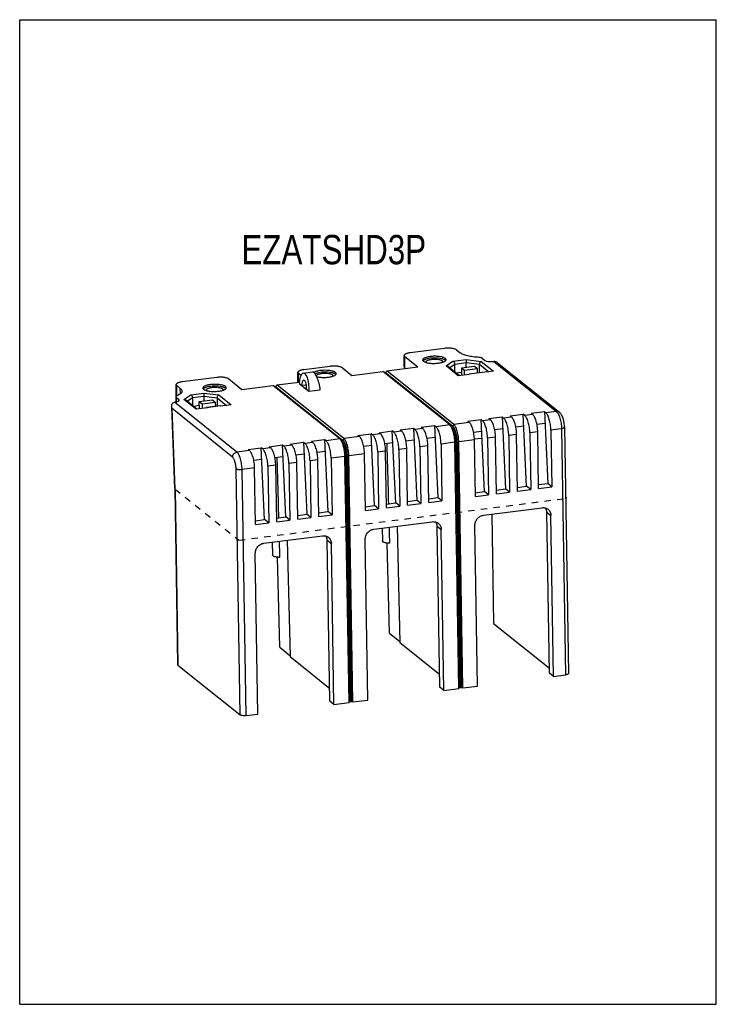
# Model space of a CAD drawing. Header units: millimetres. Extents: x 0 to 148, y 0 to 210.
import ezdxf

# ---------------------------------------------------------------- set-up
doc = ezdxf.new("R2010")
doc.units = ezdxf.units.MM
doc.header["$LTSCALE"] = 13.688889
doc.linetypes.add('HIDDEN', pattern=[0.2, 0.1, -0.1])
doc.layers.get('0').update_dxf_attribs({"linetype": 'CONTINUOUS'})
doc.layers.add('00_COMPONENTS', color=7, linetype='CONTINUOUS')
doc.styles.get("Standard").update_dxf_attribs({"font": 'txt', "width": 0.8})

msp = doc.modelspace()

# ---------------------------------------------------------------- linework, layer by layer
at = {"color": 7, "linetype": 'Continuous'}
for p, q in [((0, 0), (0, 210)), ((0, 210), (148.5, 210)), ((148.5, 0), (148.5, 210)), ((0, 0), (148.5, 0))]:
    msp.add_line(p, q, dxfattribs=at)
at = {"layer": '00_COMPONENTS', "color": 7, "linetype": 'Continuous'}
for p, q in [((90.56, 139.9), (83.25, 138.96)), ((93.13, 139.58), (93.9, 138.96)), ((81.98, 135.99), (81.95, 138.37)), ((82.07, 138.17), (84.86, 135.93)), ((92.76, 134.83), (92.73, 136.56)), ((95.18, 135.83), (95.17, 136.87)), ((98.02, 134.7), (97.99, 136.52)), ((98.62, 137.79), (99.18, 137.34)), ((101.85, 136.85), (115.04, 126.29)), ((59.32, 132.67), (59.29, 134.77)), ((59.97, 134.11), (59.41, 134.56)), ((60.47, 134.61), (62.41, 134.86)), ((60.59, 135.36), (66.21, 136.08)), ((68.78, 135.76), (70.8, 134.14)), ((70.8, 134.14), (77.41, 134.98)), ((91.67, 123.56), (77.41, 134.98)), ((77.98, 134.77), (77.72, 134.73)), ((78.25, 135.09), (84.86, 135.93)), ((92.52, 123.67), (78.25, 135.09)), ((82.11, 135.78), (82.33, 135.61)), ((93.69, 134.08), (91.26, 136.03)), ((92.95, 134.68), (94.19, 134.84)), ((96.98, 136.06), (94.17, 135.7)), ((94.17, 135.7), (94.21, 134.15)), ((94.79, 135.2), (94.17, 135.7)), ((97.61, 135.56), (94.79, 135.2)), ((94.83, 134.23), (94.79, 135.2)), ((95.8, 134.4), (95.77, 134.41)), ((98.58, 134.77), (95.8, 134.41)), ((97.61, 135.56), (96.98, 136.06)), ((97.62, 134.65), (97.61, 135.56)), ((98.61, 134.76), (98.58, 134.77)), ((98.66, 134.72), (98.61, 134.76)), ((101, 135.02), (98.66, 134.72)), ((42.02, 133.7), (34.65, 132.76)), ((44.59, 133.38), (47.38, 131.14)), ((54.83, 132.1), (59.61, 132.71)), ((59.58, 132.44), (61.67, 130.77)), ((95.85, 134.36), (93.5, 134.06)), ((95.85, 134.36), (95.8, 134.4)), ((33.39, 129.78), (33.35, 132.16)), ((33.47, 131.96), (34.24, 131.34)), ((47.38, 131.14), (53.98, 131.99)), ((68.25, 120.57), (53.98, 131.99)), ((54.55, 131.77), (54.29, 131.74)), ((69.09, 120.68), (54.83, 132.1)), ((61.67, 130.77), (64.07, 131.07)), ((33.28, 129.56), (33.3, 128.45)), ((33.28, 129.56), (33.34, 129.46)), ((33.34, 129.46), (33.9, 129)), ((37.78, 126.94), (35.35, 128.89)), ((36.82, 129.42), (36.85, 127.68)), ((38.27, 128.56), (41.08, 128.91)), ((38.31, 127.01), (38.27, 128.56)), ((38.27, 128.56), (38.89, 128.06)), ((38.89, 128.06), (41.7, 128.42)), ((39.26, 129.73), (39.28, 128.68)), ((41.08, 128.91), (41.7, 128.42)), ((41.7, 128.42), (41.72, 127.5)), ((42.09, 129.38), (42.12, 127.55)), ((33.06, 109.99), (32.4, 127.46)), ((38.29, 127.69), (37.04, 127.53)), ((39.94, 127.22), (37.6, 126.92)), ((38.89, 128.06), (38.92, 127.09)), ((39.89, 127.25), (39.86, 127.27)), ((42.67, 127.63), (39.89, 127.27)), ((39.89, 127.25), (39.94, 127.22)), ((41.78, 127.51), (41.72, 127.52)), ((42.7, 127.61), (42.67, 127.63)), ((42.7, 127.61), (42.75, 127.57)), ((45.09, 127.87), (42.75, 127.57)), ((109.03, 126.06), (111.85, 126.42)), ((109.34, 125.82), (109.03, 126.06)), ((111.85, 126.42), (112.57, 111.08)), ((112.15, 126.18), (111.85, 126.42)), ((95.54, 124.34), (98.35, 124.7)), ((95.84, 124.09), (95.54, 124.34)), ((99.07, 109.36), (98.35, 124.7)), ((98.66, 124.45), (98.35, 124.7)), ((100.04, 124.91), (102.85, 125.27)), ((100.34, 124.67), (100.04, 124.91)), ((102.85, 125.27), (103.57, 109.93)), ((103.15, 125.03), (102.85, 125.27)), ((104.54, 125.49), (107.35, 125.85)), ((104.84, 125.24), (104.54, 125.49)), ((108.07, 110.51), (107.35, 125.85)), ((107.65, 125.6), (107.35, 125.85)), ((110.25, 123.76), (111.96, 123.98)), ((76.61, 121.92), (79.42, 122.28)), ((76.92, 121.68), (76.61, 121.92)), ((80.15, 106.94), (79.42, 122.28)), ((79.73, 122.04), (79.42, 122.28)), ((81.11, 122.49), (83.92, 122.85)), ((81.41, 122.25), (81.11, 122.49)), ((83.92, 122.85), (84.64, 107.51)), ((84.23, 122.61), (83.92, 122.85)), ((85.61, 123.07), (88.42, 123.43)), ((85.91, 122.83), (85.61, 123.07)), ((88.42, 123.43), (89.14, 108.09)), ((88.72, 123.18), (88.42, 123.43)), ((96.75, 122.04), (98.47, 122.25)), ((101.25, 122.61), (102.96, 122.83)), ((105.75, 123.18), (107.46, 123.4)), ((108.75, 121.91), (108.94, 109.81)), ((110.63, 110.02), (110.43, 122.12)), ((113.24, 122.48), (113.44, 110.38)), ((116.14, 123.06), (117, 70.57)), ((57.68, 119.5), (60.49, 119.86)), ((60.49, 119.86), (61.22, 104.52)), ((60.8, 119.62), (60.49, 119.86)), ((62.18, 120.08), (64.99, 120.44)), ((62.48, 119.83), (62.18, 120.08)), ((64.99, 120.44), (65.71, 105.09)), ((65.3, 120.19), (64.99, 120.44)), ((72.11, 121.35), (74.92, 121.7)), ((72.42, 121.1), (72.11, 121.35)), ((75.65, 106.36), (74.92, 121.7)), ((75.23, 121.46), (74.92, 121.7)), ((77.82, 119.62), (79.54, 119.84)), ((82.32, 120.19), (84.04, 120.41)), ((86.82, 120.77), (88.53, 120.99)), ((93.62, 67.37), (92.77, 119.87)), ((94.47, 67.48), (93.61, 119.97)), ((98.54, 120.71), (96.92, 120.51)), ((97.14, 108.3), (96.94, 120.4)), ((99.75, 120.76), (99.95, 108.66)), ((101.63, 108.87), (101.44, 120.97)), ((104.25, 121.33), (104.44, 109.23)), ((106.13, 109.45), (105.93, 121.55)), ((48.69, 118.35), (51.5, 118.71)), ((48.99, 118.11), (48.69, 118.35)), ((52.22, 103.37), (51.5, 118.71)), ((51.8, 118.47), (51.5, 118.71)), ((53.18, 118.93), (56, 119.29)), ((53.49, 118.68), (53.18, 118.93)), ((56.72, 103.94), (56, 119.29)), ((56.3, 119.04), (56, 119.29)), ((57.99, 119.26), (57.68, 119.5)), ((63.39, 117.77), (65.11, 117.99)), ((73.32, 119.04), (75.04, 119.26)), ((76.32, 117.76), (76.52, 105.66)), ((78.21, 105.88), (78.01, 117.98)), ((80.82, 118.34), (81.02, 106.24)), ((82.7, 106.45), (82.51, 118.55)), ((85.32, 118.91), (85.52, 106.81)), ((87.2, 107.03), (87, 119.13)), ((89.82, 119.49), (90.01, 107.39)), ((49.9, 116.05), (51.61, 116.27)), ((54.39, 116.62), (56.11, 116.84)), ((58.89, 117.2), (60.61, 117.42)), ((59.28, 103.46), (59.08, 115.56)), ((61.89, 115.92), (62.09, 103.82)), ((63.77, 104.04), (63.58, 116.14)), ((66.39, 116.5), (66.59, 104.4)), ((70.2, 64.38), (69.34, 116.87)), ((71.04, 64.48), (70.18, 116.98)), ((73.71, 105.31), (73.51, 117.41)), ((50.28, 102.31), (50.08, 114.41)), ((52.89, 114.77), (53.09, 102.67)), ((54.78, 102.89), (54.58, 114.99)), ((57.39, 115.35), (57.59, 103.25)), ((33.06, 109.99), (33.67, 72.44)), ((33.06, 109.99), (33.12, 109.9)), ((97.12, 109.11), (99.07, 109.36)), ((99.95, 108.66), (99.07, 109.36)), ((101.62, 109.68), (103.57, 109.93)), ((101.63, 108.87), (104.44, 109.23)), ((104.44, 109.23), (103.57, 109.93)), ((106.12, 110.26), (108.07, 110.51)), ((106.13, 109.45), (108.94, 109.81)), ((108.94, 109.81), (108.07, 110.51)), ((110.62, 110.83), (112.57, 111.08)), ((110.63, 110.02), (113.44, 110.38)), ((113.44, 110.38), (112.57, 111.08)), ((82.69, 107.26), (84.64, 107.51)), ((85.52, 106.81), (84.64, 107.51)), ((87.19, 107.84), (89.14, 108.09)), ((87.2, 107.03), (90.01, 107.39)), ((90.01, 107.39), (89.14, 108.09)), ((97.14, 108.3), (99.95, 108.66)), ((63.76, 104.84), (65.71, 105.09)), ((66.59, 104.4), (65.71, 105.09)), ((73.69, 106.11), (75.65, 106.36)), ((73.71, 105.31), (76.52, 105.66)), ((76.52, 105.66), (75.65, 106.36)), ((78.19, 106.69), (80.15, 106.94)), ((78.21, 105.88), (81.02, 106.24)), ((81.02, 106.24), (80.15, 106.94)), ((82.7, 106.45), (85.52, 106.81)), ((98.89, 104.32), (111.35, 105.91)), ((50.27, 103.12), (52.22, 103.37)), ((53.09, 102.67), (52.22, 103.37)), ((54.77, 103.7), (56.72, 103.94)), ((54.78, 102.89), (57.59, 103.25)), ((57.59, 103.25), (56.72, 103.94)), ((59.26, 104.27), (61.22, 104.52)), ((59.28, 103.46), (62.09, 103.82)), ((62.09, 103.82), (61.22, 104.52)), ((63.77, 104.04), (66.59, 104.4)), ((75.5, 101.33), (87.96, 102.93)), ((100.63, 104.54), (101.01, 81.25)), ((112.95, 70.65), (112.39, 104.95)), ((113.82, 69.95), (113.26, 104.25)), ((50.28, 102.31), (53.09, 102.67)), ((77.27, 101.56), (77.32, 98.8)), ((80.44, 101.96), (81.05, 77.16)), ((89.56, 67.66), (89, 101.96)), ((90.43, 66.96), (89.87, 101.26)), ((97.61, 67.88), (97.05, 102.18)), ((52.07, 98.34), (64.54, 99.93)), ((57.01, 98.97), (57.63, 74.17)), ((66.13, 64.67), (65.57, 98.97)), ((74.22, 64.89), (73.66, 99.19)), ((53.85, 98.57), (53.89, 95.81)), ((67, 63.97), (66.44, 98.27)), ((78.85, 79.14), (78.37, 98.35)), ((50.79, 61.9), (50.23, 96.2)), ((55.42, 76.15), (54.94, 95.36)), ((101.01, 81.25), (112.93, 71.71)), ((78.85, 79.14), (81.05, 77.38)), ((55.42, 76.15), (57.62, 74.39)), ((81.05, 77.16), (89.51, 70.39)), ((57.63, 74.17), (66.09, 67.39)), ((33.74, 72.33), (46.97, 61.73)), ((113.82, 69.95), (112.95, 70.65)), ((113.82, 69.95), (116.35, 70.27)), ((90.43, 66.96), (89.56, 67.66)), ((90.43, 66.96), (93.62, 67.37)), ((94.08, 67.53), (93.8, 67.49)), ((94.47, 67.48), (97.61, 67.88)), ((67, 63.97), (66.13, 64.67)), ((67, 63.97), (70.2, 64.38)), ((70.66, 64.53), (70.37, 64.5)), ((71.04, 64.48), (74.22, 64.89)), ((48.26, 61.57), (50.79, 61.9))]:
    msp.add_line(p, q, dxfattribs=at)
at = {"layer": '00_COMPONENTS', "color": 9, "linetype": 'Continuous'}
for p, q in [((82.11, 135.78), (82.07, 138.17)), ((90.89, 136.15), (92.35, 137.15)), ((91.57, 135.77), (92.73, 136.56)), ((92.35, 137.15), (95.18, 137.51)), ((92.73, 136.56), (95.17, 136.87)), ((95.17, 136.87), (97.99, 136.52)), ((95.18, 137.51), (98.38, 137.11)), ((97.99, 136.52), (100.03, 134.89)), ((98.38, 137.11), (101, 135.02)), ((101.11, 137.1), (114.4, 126.46)), ((59.44, 132.69), (59.41, 134.56)), ((77.98, 134.77), (92.24, 123.35)), ((93.5, 134.06), (90.89, 136.15)), ((98.61, 134.76), (95.8, 134.4)), ((33.51, 129.76), (33.47, 131.96)), ((34.26, 130.2), (34.24, 131.34)), ((36.45, 130.01), (39.27, 130.37)), ((39.27, 130.37), (42.48, 129.97)), ((54.55, 131.77), (68.81, 120.35)), ((60.1, 132.02), (61.09, 132.15)), ((46.31, 117.77), (33.02, 128.4)), ((33.34, 129.46), (33.36, 128.46)), ((33.9, 129), (33.91, 128.71)), ((34.98, 129.01), (36.45, 130.01)), ((37.6, 126.92), (34.98, 129.01)), ((35.67, 128.63), (36.82, 129.42)), ((36.82, 129.42), (39.26, 129.73)), ((39.26, 129.73), (42.09, 129.38)), ((42.09, 129.38), (44.12, 127.75)), ((42.48, 129.97), (45.09, 127.87)), ((33.12, 109.9), (32.47, 127.04)), ((45.39, 116.69), (32.47, 127.04)), ((42.7, 127.61), (39.89, 127.25)), ((114.4, 126.46), (112.15, 126.18)), ((95.84, 124.09), (92.52, 123.67)), ((100.34, 124.67), (98.66, 124.45)), ((104.84, 125.24), (103.15, 125.03)), ((109.34, 125.82), (107.65, 125.6)), ((81.41, 122.25), (79.73, 122.04)), ((85.91, 122.83), (84.23, 122.61)), ((91.67, 123.56), (88.72, 123.18)), ((91.73, 123.49), (91.96, 123.31)), ((92.24, 123.35), (91.96, 123.31)), ((110.43, 122.12), (108.75, 121.91)), ((115.49, 122.77), (113.24, 122.48)), ((115.49, 122.77), (116.35, 70.27)), ((62.48, 119.83), (60.8, 119.62)), ((68.25, 120.57), (65.3, 120.19)), ((68.31, 120.5), (68.53, 120.32)), ((68.81, 120.35), (68.53, 120.32)), ((72.42, 121.1), (69.09, 120.68)), ((76.92, 121.68), (75.23, 121.46)), ((92.77, 119.87), (89.82, 119.49)), ((93.23, 120.02), (92.94, 119.99)), ((92.94, 119.99), (93.8, 67.49)), ((93.23, 120.02), (94.08, 67.53)), ((96.94, 120.4), (93.61, 119.97)), ((101.44, 120.97), (99.75, 120.76)), ((105.93, 121.55), (104.25, 121.33)), ((48.99, 118.11), (46.31, 117.77)), ((53.49, 118.68), (51.8, 118.47)), ((57.99, 119.26), (56.3, 119.04)), ((78.01, 117.98), (76.32, 117.76)), ((82.51, 118.55), (80.82, 118.34)), ((87, 119.13), (85.32, 118.91)), ((59.08, 115.56), (57.39, 115.35)), ((63.58, 116.14), (61.89, 115.92)), ((69.34, 116.87), (66.39, 116.5)), ((69.8, 117.03), (69.52, 116.99)), ((69.52, 116.99), (70.37, 64.5)), ((69.8, 117.03), (70.66, 64.53)), ((73.51, 117.41), (70.18, 116.98)), ((46.97, 61.73), (46.12, 114.23)), ((50.08, 114.41), (47.4, 114.07)), ((48.26, 61.57), (47.4, 114.07)), ((54.58, 114.99), (52.89, 114.77)), ((33.12, 109.9), (33.74, 72.33)), ((112.39, 104.95), (113.26, 104.25)), ((89, 101.96), (89.87, 101.26)), ((65.57, 98.97), (66.44, 98.27))]:
    msp.add_line(p, q, dxfattribs=at)
at = {"layer": '00_COMPONENTS', "color": 8, "linetype": 'HIDDEN'}
for p, q in [((33.12, 109.87), (46.71, 98.99)), ((46.71, 98.99), (116.67, 107.93)), ((116.39, 108.16), (116.67, 107.93))]:
    msp.add_line(p, q, dxfattribs=at)
at = {"layer": '00_COMPONENTS', "color": 7, "linetype": 'Continuous'}
for centre, radius, start, end in [((86.39, 136.88), 0.534, 135.6031, 139.4331), ((87.58, 140.19), 3.43, 253.2909, 256.0917), ((87.71, 140.71), 3.97, 256.0233, 256.721), ((64.29, 137.71), 3.97, 256.0233, 256.721), ((39.54, 130.9), 0.534, 135.6031, 139.4331), ((40.73, 134.2), 3.43, 253.2909, 256.0917), ((40.86, 134.72), 3.97, 256.0233, 256.721), ((90.22, 122.11), 2.07, 33.4371, 34.6961), ((90.08, 122.02), 2.23, 32.3326, 33.4382), ((66.79, 119.11), 2.07, 33.4371, 34.6961), ((66.66, 119.02), 2.23, 32.3326, 33.4382), ((84.9, 119.74), 7.87, 0.9354, 1.1608), ((61.47, 116.74), 7.87, 0.9354, 1.1608)]:
    msp.add_arc(centre, radius, start, end, dxfattribs=at)
for centre, major_axis, ratio, start_param, end_param in [((100.59, 137.52), (1.5, 0.02), 0.303823, -2.789544, -1.218748), ((60.62, 131.61), (-0.11, 3.01), 0.351998, -1.866269, 1.275324), ((63.02, 131.91), (-0.64, 2.94), 0.29936, -1.923488, -0.026045), ((60.62, 131.61), (-0.06, 1.5), 0.351998, 4.416916, 7.558509), ((32.5, 128.82), (1.5, 0.02), 0.303823, 5.064438, 6.635234), ((80.25, 23.01), (-4.6, 184.3), 0.003132, -1.099191, -1.018681), ((56.82, 20.01), (-4.6, 184.3), 0.003132, -1.099191, -1.018681), ((80.25, 23.01), (-4.6, 184.3), 0.003132, -1.149904, -1.129378), ((56.82, 20.01), (-4.6, 184.3), 0.003132, -1.149904, -1.129378)]:
    msp.add_ellipse(centre, major_axis=major_axis, ratio=ratio, start_param=start_param, end_param=end_param, dxfattribs=at)
for points, knots in [([(83.25, 138.96), (83.16, 138.95), (82.98, 138.93), (82.72, 138.87), (82.5, 138.81), (82.31, 138.73), (82.15, 138.65), (82.04, 138.57), (81.96, 138.47), (81.95, 138.4), (81.95, 138.37)], [0, 0, 0, 0, 0.185846, 0.358658, 0.514689, 0.651398, 0.767122, 0.861513, 0.93687, 1, 1, 1, 1]), ([(93.13, 139.58), (93.08, 139.62), (92.94, 139.7), (92.71, 139.78), (92.41, 139.86), (91.95, 139.93), (91.32, 139.96), (90.81, 139.93), (90.56, 139.9)], [0, 0, 0, 0, 0.07638, 0.17298, 0.28801, 0.418291, 0.706957, 1, 1, 1, 1]), ([(97.89, 137.97), (97.46, 138), (96.64, 138.07), (95.66, 138.24), (94.98, 138.44), (94.55, 138.59), (94.19, 138.76), (93.98, 138.89), (93.9, 138.96)], [0, 0, 0, 0, 0.312689, 0.592017, 0.714642, 0.823978, 0.919184, 1, 1, 1, 1]), ([(81.95, 138.37), (81.95, 138.35), (81.95, 138.32), (81.99, 138.24), (82.04, 138.19), (82.07, 138.17)], [0, 0, 0, 0, 0.216106, 0.447927, 1, 1, 1, 1]), ([(90.74, 137.75), (90.68, 137.8), (90.54, 137.88), (90.29, 137.98), (89.98, 138.07), (89.48, 138.16), (88.8, 138.22), (88.09, 138.21), (87.53, 138.16), (87.14, 138.09), (86.79, 138.02), (86.49, 137.92), (86.24, 137.81), (86.07, 137.7), (85.98, 137.61), (85.93, 137.55), (85.9, 137.48), (85.9, 137.43), (85.9, 137.41)], [0, 0, 0, 0, 0.042536, 0.095276, 0.157542, 0.228084, 0.386657, 0.5543, 0.63582, 0.712802, 0.783224, 0.84536, 0.897915, 0.940305, 0.957866, 0.973308, 0.987107, 1, 1, 1, 1]), ([(85.9, 137.41), (85.9, 137.39), (85.9, 137.34), (85.94, 137.28), (85.99, 137.21), (86.03, 137.17), (86.05, 137.15)], [0, 0, 0, 0, 0.215653, 0.446988, 0.705895, 1, 1, 1, 1]), ([(86.21, 137.4), (86.19, 137.39), (86.12, 137.35), (86.05, 137.3), (86.01, 137.25)], [0, 0, 0, 0, 0.27804, 1, 1, 1, 1]), ([(86.05, 137.15), (86.12, 137.1), (86.3, 137), (86.49, 136.93), (86.59, 136.9)], [0, 0, 0, 0, 0.439765, 1, 1, 1, 1]), ([(90.74, 137.37), (90.7, 137.41), (90.59, 137.48), (90.39, 137.56), (90.16, 137.64), (89.79, 137.73), (89.26, 137.81), (88.58, 137.84), (87.88, 137.82), (87.23, 137.74), (86.74, 137.62), (86.41, 137.5), (86.27, 137.44), (86.21, 137.4)], [0, 0, 0, 0, 0.037752, 0.08313, 0.135842, 0.195243, 0.33038, 0.479374, 0.631395, 0.775293, 0.900794, 0.954046, 1, 1, 1, 1]), ([(86.65, 137.04), (86.65, 137.07), (86.67, 137.15), (86.76, 137.24), (86.89, 137.32), (87.06, 137.4), (87.28, 137.47), (87.53, 137.52), (87.8, 137.56), (88.19, 137.6), (88.68, 137.61), (89.16, 137.57), (89.51, 137.5), (89.72, 137.44), (89.9, 137.37), (90, 137.31), (90.04, 137.28)], [0, 0, 0, 0, 0.026465, 0.059351, 0.101744, 0.15432, 0.21647, 0.286914, 0.363927, 0.445474, 0.613182, 0.771823, 0.842389, 0.904686, 0.957454, 1, 1, 1, 1]), ([(86.76, 136.86), (86.73, 136.89), (86.68, 136.94), (86.65, 137.01), (86.65, 137.04)], [0, 0, 0, 0, 0.554148, 1, 1, 1, 1]), ([(86.8, 136.84), (86.93, 136.81), (87.2, 136.76), (87.78, 136.7), (88.54, 136.68), (89.29, 136.75), (89.84, 136.85), (90.09, 136.92), (90.21, 136.96)], [0, 0, 0, 0, 0.114672, 0.240452, 0.50949, 0.773544, 0.893321, 1, 1, 1, 1]), ([(90.04, 137.28), (90.07, 137.26), (90.13, 137.2), (90.15, 137.13), (90.15, 137.1)], [0, 0, 0, 0, 0.554148, 1, 1, 1, 1]), ([(90.15, 137.1), (90.15, 137.08), (90.15, 137.05), (90.11, 136.98), (90.07, 136.93), (90.04, 136.91)], [0, 0, 0, 0, 0.213426, 0.44356, 1, 1, 1, 1]), ([(90.21, 136.96), (90.29, 136.99), (90.45, 137.05), (90.6, 137.13), (90.67, 137.17)], [0, 0, 0, 0, 0.545904, 1, 1, 1, 1]), ([(90.67, 137.17), (90.71, 137.2), (90.78, 137.26), (90.84, 137.33), (90.86, 137.36)], [0, 0, 0, 0, 0.548298, 1, 1, 1, 1]), ([(90.9, 137.49), (90.9, 137.52), (90.89, 137.56), (90.86, 137.63), (90.81, 137.69), (90.76, 137.73), (90.74, 137.75)], [0, 0, 0, 0, 0.215653, 0.446988, 0.705895, 1, 1, 1, 1]), ([(90.82, 137.3), (90.81, 137.31), (90.79, 137.33), (90.76, 137.35), (90.74, 137.37)], [0, 0, 0, 0, 0.236787, 1, 1, 1, 1]), ([(90.86, 137.36), (90.87, 137.37), (90.89, 137.41), (90.9, 137.46), (90.9, 137.49)], [0, 0, 0, 0, 0.265474, 1, 1, 1, 1]), ([(92.35, 137.15), (92.46, 137.12), (92.6, 136.98), (92.7, 136.76), (92.73, 136.62), (92.73, 136.56)], [0, 0, 0, 0, 0.454013, 0.726192, 1, 1, 1, 1]), ([(95.18, 137.51), (95.17, 137.48), (95.17, 137.4), (95.17, 137.25), (95.16, 137.07), (95.16, 136.94), (95.17, 136.87)], [0, 0, 0, 0, 0.147817, 0.385002, 0.684262, 1, 1, 1, 1]), ([(98.62, 137.79), (98.58, 137.82), (98.49, 137.87), (98.32, 137.92), (98.12, 137.96), (97.97, 137.97), (97.89, 137.97)], [0, 0, 0, 0, 0.175668, 0.407622, 0.687313, 1, 1, 1, 1]), ([(98.38, 137.11), (98.27, 137.08), (98.12, 136.95), (98.02, 136.72), (97.99, 136.59), (97.99, 136.52)], [0, 0, 0, 0, 0.46298, 0.731686, 1, 1, 1, 1]), ([(101.85, 136.85), (101.8, 136.89), (101.69, 136.97), (101.45, 137.09), (101.24, 137.12), (101.11, 137.1)], [0, 0, 0, 0, 0.251867, 0.505623, 1, 1, 1, 1]), ([(60.59, 135.36), (60.5, 135.35), (60.32, 135.32), (60.06, 135.26), (59.84, 135.2), (59.65, 135.13), (59.49, 135.05), (59.38, 134.96), (59.3, 134.87), (59.29, 134.8), (59.29, 134.77)], [0, 0, 0, 0, 0.185846, 0.358658, 0.514689, 0.651398, 0.767122, 0.861513, 0.93687, 1, 1, 1, 1]), ([(59.29, 134.77), (59.29, 134.75), (59.29, 134.71), (59.33, 134.63), (59.38, 134.59), (59.41, 134.56)], [0, 0, 0, 0, 0.216106, 0.447927, 1, 1, 1, 1]), ([(67.31, 134.76), (67.26, 134.8), (67.15, 134.87), (66.95, 134.96), (66.71, 135.03), (66.32, 135.13), (65.77, 135.2), (65.07, 135.23), (64.36, 135.2), (63.79, 135.12), (63.38, 135.03), (63.12, 134.95), (62.9, 134.86), (62.76, 134.79), (62.71, 134.75)], [0, 0, 0, 0, 0.038207, 0.0843, 0.137956, 0.198496, 0.336098, 0.487192, 0.640183, 0.783262, 0.847697, 0.905836, 0.956784, 1, 1, 1, 1]), ([(67.32, 134.38), (67.27, 134.41), (67.17, 134.48), (66.99, 134.56), (66.77, 134.64), (66.43, 134.72), (65.93, 134.8), (65.29, 134.84), (64.63, 134.83), (64, 134.77), (63.43, 134.66), (63.09, 134.55), (62.94, 134.49)], [0, 0, 0, 0, 0.037004, 0.081138, 0.13217, 0.18956, 0.320262, 0.465395, 0.615515, 0.760704, 0.891518, 1, 1, 1, 1]), ([(63.22, 134.05), (63.23, 134.09), (63.25, 134.16), (63.34, 134.25), (63.47, 134.33), (63.65, 134.41), (63.86, 134.47), (64.11, 134.53), (64.38, 134.57), (64.77, 134.61), (65.26, 134.62), (65.74, 134.58), (66.08, 134.51), (66.3, 134.45), (66.48, 134.38), (66.57, 134.32), (66.61, 134.29)], [0, 0, 0, 0, 0.026608, 0.05984, 0.102601, 0.155486, 0.217855, 0.288418, 0.365453, 0.446935, 0.614316, 0.7725, 0.842841, 0.90494, 0.957554, 1, 1, 1, 1]), ([(68.78, 135.76), (68.73, 135.8), (68.6, 135.87), (68.36, 135.96), (68.07, 136.03), (67.6, 136.11), (66.98, 136.14), (66.47, 136.11), (66.21, 136.08)], [0, 0, 0, 0, 0.076373, 0.172976, 0.288012, 0.41829, 0.706963, 1, 1, 1, 1]), ([(67.47, 134.5), (67.47, 134.52), (67.46, 134.57), (67.43, 134.64), (67.38, 134.7), (67.34, 134.74), (67.31, 134.76)], [0, 0, 0, 0, 0.215653, 0.446988, 0.705895, 1, 1, 1, 1]), ([(67.43, 134.37), (67.44, 134.38), (67.46, 134.42), (67.47, 134.47), (67.47, 134.5)], [0, 0, 0, 0, 0.265474, 1, 1, 1, 1]), ([(78.25, 135.09), (78.26, 135.01), (78.2, 134.86), (78.05, 134.78), (77.98, 134.77)], [0, 0, 0, 0, 0.50141, 1, 1, 1, 1]), ([(82.11, 135.78), (82.07, 135.81), (82.03, 135.86), (81.99, 135.94), (81.98, 135.97), (81.98, 135.99)], [0, 0, 0, 0, 0.552073, 0.783894, 1, 1, 1, 1]), ([(90.89, 136.15), (90.95, 136.15), (91.09, 136.13), (91.2, 136.07), (91.26, 136.03)], [0, 0, 0, 0, 0.501672, 1, 1, 1, 1]), ([(95.77, 134.41), (95.76, 134.41), (95.75, 134.4), (95.73, 134.38), (95.72, 134.36), (95.72, 134.35)], [0, 0, 0, 0, 0.186788, 0.532065, 1, 1, 1, 1]), ([(34.65, 132.76), (34.56, 132.74), (34.38, 132.72), (34.13, 132.66), (33.9, 132.6), (33.71, 132.53), (33.56, 132.45), (33.44, 132.36), (33.37, 132.27), (33.35, 132.2), (33.35, 132.16)], [0, 0, 0, 0, 0.185832, 0.358636, 0.514645, 0.651346, 0.767084, 0.861496, 0.93687, 1, 1, 1, 1]), ([(44.59, 133.38), (44.54, 133.42), (44.4, 133.5), (44.16, 133.58), (43.87, 133.65), (43.41, 133.73), (42.78, 133.76), (42.27, 133.73), (42.02, 133.7)], [0, 0, 0, 0, 0.076373, 0.172977, 0.288014, 0.418292, 0.706964, 1, 1, 1, 1]), ([(63.38, 133.85), (63.5, 133.82), (63.77, 133.77), (64.36, 133.7), (65.11, 133.69), (65.86, 133.75), (66.41, 133.86), (66.66, 133.92), (66.78, 133.96)], [0, 0, 0, 0, 0.114672, 0.240452, 0.50949, 0.773544, 0.893321, 1, 1, 1, 1]), ([(66.61, 134.29), (66.65, 134.26), (66.7, 134.21), (66.72, 134.14), (66.72, 134.11)], [0, 0, 0, 0, 0.554148, 1, 1, 1, 1]), ([(66.72, 134.11), (66.72, 134.09), (66.72, 134.06), (66.69, 133.99), (66.64, 133.94), (66.61, 133.91)], [0, 0, 0, 0, 0.213426, 0.44356, 1, 1, 1, 1]), ([(66.78, 133.96), (66.87, 133.99), (67.03, 134.05), (67.18, 134.13), (67.24, 134.18)], [0, 0, 0, 0, 0.545904, 1, 1, 1, 1]), ([(67.24, 134.18), (67.28, 134.21), (67.35, 134.26), (67.41, 134.33), (67.43, 134.37)], [0, 0, 0, 0, 0.548298, 1, 1, 1, 1]), ([(67.39, 134.31), (67.39, 134.31), (67.36, 134.34), (67.34, 134.36), (67.32, 134.38)], [0, 0, 0, 0, 0.236787, 1, 1, 1, 1]), ([(33.35, 132.16), (33.35, 132.15), (33.35, 132.11), (33.39, 132.03), (33.44, 131.99), (33.47, 131.96)], [0, 0, 0, 0, 0.216099, 0.447912, 1, 1, 1, 1]), ([(34.59, 130.77), (34.59, 130.73), (34.58, 130.63), (34.52, 130.5), (34.43, 130.36), (34.25, 130.17), (33.93, 129.95), (33.64, 129.81), (33.48, 129.75)], [0, 0, 0, 0, 0.08606, 0.177452, 0.278552, 0.392383, 0.664491, 1, 1, 1, 1]), ([(34.24, 131.34), (34.29, 131.3), (34.39, 131.22), (34.5, 131.07), (34.57, 130.93), (34.59, 130.82), (34.59, 130.77)], [0, 0, 0, 0, 0.294507, 0.553389, 0.784434, 1, 1, 1, 1]), ([(43.88, 131.77), (43.83, 131.81), (43.68, 131.9), (43.43, 132), (43.12, 132.08), (42.63, 132.18), (41.94, 132.24), (41.24, 132.22), (40.68, 132.17), (40.29, 132.11), (39.94, 132.03), (39.63, 131.93), (39.38, 131.82), (39.22, 131.72), (39.12, 131.63), (39.08, 131.56), (39.05, 131.49), (39.04, 131.45), (39.04, 131.43)], [0, 0, 0, 0, 0.042536, 0.095276, 0.157542, 0.228084, 0.386657, 0.5543, 0.63582, 0.712802, 0.783224, 0.84536, 0.897915, 0.940305, 0.957866, 0.973308, 0.987107, 1, 1, 1, 1]), ([(39.04, 131.43), (39.04, 131.4), (39.05, 131.36), (39.08, 131.29), (39.13, 131.23), (39.17, 131.19), (39.2, 131.17)], [0, 0, 0, 0, 0.215653, 0.446988, 0.705895, 1, 1, 1, 1]), ([(39.35, 131.42), (39.33, 131.41), (39.26, 131.36), (39.2, 131.31), (39.15, 131.27)], [0, 0, 0, 0, 0.27804, 1, 1, 1, 1]), ([(39.2, 131.17), (39.27, 131.11), (39.44, 131.01), (39.63, 130.95), (39.74, 130.91)], [0, 0, 0, 0, 0.439765, 1, 1, 1, 1]), ([(39.27, 130.37), (39.27, 130.34), (39.26, 130.25), (39.26, 130.11), (39.26, 129.93), (39.26, 129.79), (39.26, 129.73)], [0, 0, 0, 0, 0.147817, 0.385002, 0.684262, 1, 1, 1, 1]), ([(43.89, 131.38), (43.84, 131.42), (43.73, 131.49), (43.54, 131.58), (43.31, 131.65), (42.93, 131.75), (42.4, 131.82), (41.72, 131.85), (41.03, 131.83), (40.38, 131.75), (39.89, 131.64), (39.56, 131.52), (39.42, 131.45), (39.35, 131.42)], [0, 0, 0, 0, 0.037752, 0.08313, 0.135842, 0.195243, 0.33038, 0.479374, 0.631395, 0.775293, 0.900794, 0.954046, 1, 1, 1, 1]), ([(39.8, 131.06), (39.8, 131.09), (39.82, 131.16), (39.91, 131.25), (40.04, 131.34), (40.21, 131.41), (40.42, 131.48), (40.67, 131.54), (40.94, 131.58), (41.34, 131.62), (41.83, 131.62), (42.31, 131.58), (42.65, 131.52), (42.87, 131.46), (43.05, 131.39), (43.15, 131.33), (43.19, 131.3)], [0, 0, 0, 0, 0.026465, 0.059351, 0.101744, 0.15432, 0.21647, 0.286914, 0.363927, 0.445474, 0.613182, 0.771823, 0.842389, 0.904686, 0.957454, 1, 1, 1, 1]), ([(39.91, 130.88), (39.88, 130.9), (39.82, 130.95), (39.8, 131.02), (39.8, 131.06)], [0, 0, 0, 0, 0.554148, 1, 1, 1, 1]), ([(39.95, 130.86), (40.08, 130.83), (40.35, 130.78), (40.93, 130.71), (41.68, 130.7), (42.43, 130.76), (42.98, 130.86), (43.24, 130.93), (43.35, 130.97)], [0, 0, 0, 0, 0.114672, 0.240452, 0.50949, 0.773544, 0.893321, 1, 1, 1, 1]), ([(43.3, 131.11), (43.3, 131.1), (43.29, 131.06), (43.26, 130.99), (43.22, 130.95), (43.18, 130.92)], [0, 0, 0, 0, 0.213426, 0.44356, 1, 1, 1, 1]), ([(43.19, 131.3), (43.22, 131.27), (43.27, 131.22), (43.3, 131.15), (43.3, 131.11)], [0, 0, 0, 0, 0.554148, 1, 1, 1, 1]), ([(43.35, 130.97), (43.44, 131), (43.6, 131.06), (43.75, 131.14), (43.81, 131.18)], [0, 0, 0, 0, 0.545904, 1, 1, 1, 1]), ([(43.81, 131.18), (43.86, 131.21), (43.93, 131.27), (43.99, 131.34), (44.01, 131.38)], [0, 0, 0, 0, 0.548298, 1, 1, 1, 1]), ([(44.04, 131.51), (44.04, 131.53), (44.03, 131.58), (44, 131.64), (43.95, 131.71), (43.91, 131.75), (43.88, 131.77)], [0, 0, 0, 0, 0.215653, 0.446988, 0.705895, 1, 1, 1, 1]), ([(43.96, 131.32), (43.96, 131.32), (43.94, 131.35), (43.91, 131.37), (43.89, 131.38)], [0, 0, 0, 0, 0.236787, 1, 1, 1, 1]), ([(44.01, 131.38), (44.01, 131.39), (44.03, 131.43), (44.04, 131.47), (44.04, 131.51)], [0, 0, 0, 0, 0.265474, 1, 1, 1, 1]), ([(54.83, 132.1), (54.83, 132.02), (54.77, 131.87), (54.63, 131.78), (54.55, 131.77)], [0, 0, 0, 0, 0.50141, 1, 1, 1, 1]), ([(32.4, 127.46), (32.39, 127.57), (32.4, 127.77), (32.5, 128.06), (32.71, 128.31), (32.91, 128.39), (33.02, 128.4)], [0, 0, 0, 0, 0.247849, 0.491338, 0.737311, 1, 1, 1, 1]), ([(33.48, 129.75), (33.45, 129.73), (33.4, 129.71), (33.33, 129.66), (33.29, 129.61), (33.28, 129.58), (33.28, 129.56)], [0, 0, 0, 0, 0.335629, 0.608904, 0.823584, 1, 1, 1, 1]), ([(34.98, 129.01), (35.05, 129.01), (35.18, 128.99), (35.3, 128.93), (35.35, 128.89)], [0, 0, 0, 0, 0.501672, 1, 1, 1, 1]), ([(36.45, 130.01), (36.55, 129.97), (36.69, 129.84), (36.8, 129.62), (36.82, 129.48), (36.82, 129.42)], [0, 0, 0, 0, 0.454013, 0.726192, 1, 1, 1, 1]), ([(42.48, 129.97), (42.37, 129.94), (42.22, 129.8), (42.11, 129.58), (42.09, 129.44), (42.09, 129.38)], [0, 0, 0, 0, 0.46298, 0.731686, 1, 1, 1, 1]), ([(32.47, 127.04), (32.46, 127.07), (32.42, 127.21), (32.4, 127.36), (32.4, 127.46)], [0, 0, 0, 0, 0.254059, 1, 1, 1, 1]), ([(39.86, 127.27), (39.85, 127.27), (39.84, 127.26), (39.82, 127.24), (39.81, 127.22), (39.81, 127.2)], [0, 0, 0, 0, 0.186788, 0.532065, 1, 1, 1, 1]), ([(113.24, 122.48), (113.24, 122.87), (113.19, 123.45), (113.05, 124.2), (112.91, 124.74), (112.75, 125.21), (112.57, 125.62), (112.38, 125.94), (112.23, 126.11), (112.15, 126.18)], [0, 0, 0, 0, 0.295467, 0.443222, 0.584265, 0.713876, 0.828033, 0.923847, 1, 1, 1, 1]), ([(116.14, 123.06), (116.14, 123.38), (116.08, 124.01), (115.91, 124.77), (115.71, 125.33), (115.54, 125.7), (115.32, 126.03), (115.14, 126.21), (115.04, 126.29)], [0, 0, 0, 0, 0.273187, 0.540199, 0.663691, 0.779267, 0.8896, 1, 1, 1, 1]), ([(96.94, 120.4), (96.93, 120.79), (96.88, 121.37), (96.74, 122.12), (96.61, 122.65), (96.45, 123.13), (96.27, 123.54), (96.07, 123.86), (95.92, 124.03), (95.84, 124.09)], [0, 0, 0, 0, 0.295467, 0.443222, 0.584265, 0.713876, 0.828033, 0.923847, 1, 1, 1, 1]), ([(99.75, 120.76), (99.74, 121.14), (99.69, 121.73), (99.55, 122.48), (99.42, 123.01), (99.26, 123.49), (99.08, 123.9), (98.89, 124.22), (98.73, 124.39), (98.66, 124.45)], [0, 0, 0, 0, 0.295467, 0.443222, 0.584265, 0.713876, 0.828033, 0.923847, 1, 1, 1, 1]), ([(101.44, 120.97), (101.43, 121.36), (101.38, 121.94), (101.24, 122.69), (101.11, 123.23), (100.95, 123.71), (100.77, 124.11), (100.57, 124.44), (100.42, 124.61), (100.34, 124.67)], [0, 0, 0, 0, 0.295467, 0.443222, 0.584265, 0.713876, 0.828033, 0.923847, 1, 1, 1, 1]), ([(104.25, 121.33), (104.24, 121.72), (104.19, 122.3), (104.05, 123.05), (103.92, 123.59), (103.76, 124.06), (103.58, 124.47), (103.38, 124.79), (103.23, 124.97), (103.15, 125.03)], [0, 0, 0, 0, 0.295467, 0.443222, 0.584265, 0.713876, 0.828033, 0.923847, 1, 1, 1, 1]), ([(105.93, 121.55), (105.93, 121.93), (105.88, 122.52), (105.74, 123.27), (105.61, 123.8), (105.44, 124.28), (105.26, 124.69), (105.07, 125.01), (104.92, 125.18), (104.84, 125.24)], [0, 0, 0, 0, 0.295467, 0.443222, 0.584265, 0.713876, 0.828033, 0.923847, 1, 1, 1, 1]), ([(108.75, 121.91), (108.74, 122.29), (108.69, 122.87), (108.55, 123.63), (108.42, 124.16), (108.26, 124.64), (108.07, 125.05), (107.88, 125.37), (107.73, 125.54), (107.65, 125.6)], [0, 0, 0, 0, 0.295467, 0.443222, 0.584265, 0.713876, 0.828033, 0.923847, 1, 1, 1, 1]), ([(110.43, 122.12), (110.43, 122.51), (110.38, 123.09), (110.24, 123.84), (110.1, 124.38), (109.94, 124.85), (109.76, 125.26), (109.57, 125.58), (109.42, 125.76), (109.34, 125.82)], [0, 0, 0, 0, 0.295467, 0.443222, 0.584265, 0.713876, 0.828033, 0.923847, 1, 1, 1, 1]), ([(80.82, 118.34), (80.81, 118.73), (80.76, 119.31), (80.63, 120.06), (80.49, 120.59), (80.33, 121.07), (80.15, 121.48), (79.96, 121.8), (79.8, 121.97), (79.73, 122.04)], [0, 0, 0, 0, 0.295467, 0.443222, 0.584265, 0.713876, 0.828033, 0.923847, 1, 1, 1, 1]), ([(82.51, 118.55), (82.5, 118.94), (82.45, 119.52), (82.31, 120.28), (82.18, 120.81), (82.02, 121.29), (81.84, 121.7), (81.64, 122.02), (81.49, 122.19), (81.41, 122.25)], [0, 0, 0, 0, 0.295467, 0.443222, 0.584265, 0.713876, 0.828033, 0.923847, 1, 1, 1, 1]), ([(85.32, 118.91), (85.31, 119.3), (85.26, 119.88), (85.12, 120.64), (84.99, 121.17), (84.83, 121.65), (84.65, 122.05), (84.45, 122.38), (84.3, 122.55), (84.23, 122.61)], [0, 0, 0, 0, 0.295467, 0.443222, 0.584265, 0.713876, 0.828033, 0.923847, 1, 1, 1, 1]), ([(87, 119.13), (87, 119.52), (86.95, 120.1), (86.81, 120.85), (86.68, 121.38), (86.52, 121.86), (86.33, 122.27), (86.14, 122.59), (85.99, 122.76), (85.91, 122.83)], [0, 0, 0, 0, 0.295467, 0.443222, 0.584265, 0.713876, 0.828033, 0.923847, 1, 1, 1, 1]), ([(89.82, 119.49), (89.81, 119.88), (89.76, 120.46), (89.62, 121.21), (89.49, 121.74), (89.33, 122.22), (89.15, 122.63), (88.95, 122.95), (88.8, 123.12), (88.72, 123.18)], [0, 0, 0, 0, 0.295467, 0.443222, 0.584265, 0.713876, 0.828033, 0.923847, 1, 1, 1, 1]), ([(91.92, 123.28), (91.88, 123.34), (91.81, 123.44), (91.72, 123.53), (91.67, 123.56)], [0, 0, 0, 0, 0.537821, 1, 1, 1, 1]), ([(92.77, 119.9), (92.76, 120.21), (92.71, 120.84), (92.55, 121.74), (92.34, 122.43), (92.14, 122.91), (92.03, 123.12), (91.97, 123.21)], [0, 0, 0, 0, 0.273782, 0.547267, 0.796209, 0.904789, 1, 1, 1, 1]), ([(93.61, 119.97), (93.6, 120.36), (93.55, 120.94), (93.42, 121.7), (93.28, 122.23), (93.12, 122.71), (92.94, 123.11), (92.75, 123.44), (92.6, 123.61), (92.52, 123.67)], [0, 0, 0, 0, 0.295467, 0.443222, 0.584265, 0.713876, 0.828033, 0.923847, 1, 1, 1, 1]), ([(63.58, 116.14), (63.57, 116.52), (63.52, 117.1), (63.38, 117.86), (63.25, 118.39), (63.09, 118.87), (62.91, 119.28), (62.71, 119.6), (62.56, 119.77), (62.48, 119.83)], [0, 0, 0, 0, 0.295467, 0.443222, 0.584265, 0.713876, 0.828033, 0.923847, 1, 1, 1, 1]), ([(66.39, 116.5), (66.38, 116.88), (66.33, 117.46), (66.19, 118.22), (66.06, 118.75), (65.9, 119.23), (65.72, 119.64), (65.52, 119.96), (65.37, 120.13), (65.3, 120.19)], [0, 0, 0, 0, 0.295467, 0.443222, 0.584265, 0.713876, 0.828033, 0.923847, 1, 1, 1, 1]), ([(68.49, 120.29), (68.46, 120.35), (68.38, 120.45), (68.29, 120.53), (68.25, 120.57)], [0, 0, 0, 0, 0.537821, 1, 1, 1, 1]), ([(69.34, 116.9), (69.33, 117.22), (69.28, 117.84), (69.12, 118.74), (68.92, 119.44), (68.71, 119.92), (68.6, 120.13), (68.54, 120.22)], [0, 0, 0, 0, 0.273782, 0.547267, 0.796209, 0.904789, 1, 1, 1, 1]), ([(70.18, 116.98), (70.18, 117.37), (70.13, 117.95), (69.99, 118.7), (69.86, 119.23), (69.69, 119.71), (69.51, 120.12), (69.32, 120.44), (69.17, 120.61), (69.09, 120.68)], [0, 0, 0, 0, 0.295467, 0.443222, 0.584265, 0.713876, 0.828033, 0.923847, 1, 1, 1, 1]), ([(73.51, 117.41), (73.5, 117.79), (73.45, 118.37), (73.32, 119.13), (73.18, 119.66), (73.02, 120.14), (72.84, 120.55), (72.65, 120.87), (72.5, 121.04), (72.42, 121.1)], [0, 0, 0, 0, 0.295467, 0.443222, 0.584265, 0.713876, 0.828033, 0.923847, 1, 1, 1, 1]), ([(76.32, 117.76), (76.32, 118.15), (76.27, 118.73), (76.13, 119.49), (75.99, 120.02), (75.83, 120.5), (75.65, 120.9), (75.46, 121.23), (75.31, 121.4), (75.23, 121.46)], [0, 0, 0, 0, 0.295467, 0.443222, 0.584265, 0.713876, 0.828033, 0.923847, 1, 1, 1, 1]), ([(78.01, 117.98), (78, 118.37), (77.95, 118.95), (77.81, 119.7), (77.68, 120.23), (77.52, 120.71), (77.34, 121.12), (77.14, 121.44), (76.99, 121.61), (76.92, 121.68)], [0, 0, 0, 0, 0.295467, 0.443222, 0.584265, 0.713876, 0.828033, 0.923847, 1, 1, 1, 1]), ([(50.08, 114.41), (50.08, 114.8), (50.03, 115.38), (49.89, 116.13), (49.75, 116.67), (49.59, 117.14), (49.41, 117.55), (49.22, 117.87), (49.07, 118.05), (48.99, 118.11)], [0, 0, 0, 0, 0.295467, 0.443222, 0.584265, 0.713876, 0.828033, 0.923847, 1, 1, 1, 1]), ([(52.89, 114.77), (52.89, 115.16), (52.84, 115.74), (52.7, 116.49), (52.57, 117.03), (52.41, 117.5), (52.22, 117.91), (52.03, 118.23), (51.88, 118.41), (51.8, 118.47)], [0, 0, 0, 0, 0.295467, 0.443222, 0.584265, 0.713876, 0.828033, 0.923847, 1, 1, 1, 1]), ([(54.58, 114.99), (54.58, 115.37), (54.52, 115.96), (54.39, 116.71), (54.25, 117.24), (54.09, 117.72), (53.91, 118.13), (53.72, 118.45), (53.57, 118.62), (53.49, 118.68)], [0, 0, 0, 0, 0.295467, 0.443222, 0.584265, 0.713876, 0.828033, 0.923847, 1, 1, 1, 1]), ([(57.39, 115.35), (57.39, 115.73), (57.34, 116.31), (57.2, 117.07), (57.06, 117.6), (56.9, 118.08), (56.72, 118.49), (56.53, 118.81), (56.38, 118.98), (56.3, 119.04)], [0, 0, 0, 0, 0.295467, 0.443222, 0.584265, 0.713876, 0.828033, 0.923847, 1, 1, 1, 1]), ([(59.08, 115.56), (59.07, 115.95), (59.02, 116.53), (58.89, 117.28), (58.75, 117.82), (58.59, 118.29), (58.41, 118.7), (58.22, 119.02), (58.06, 119.2), (57.99, 119.26)], [0, 0, 0, 0, 0.295467, 0.443222, 0.584265, 0.713876, 0.828033, 0.923847, 1, 1, 1, 1]), ([(61.89, 115.92), (61.88, 116.31), (61.83, 116.89), (61.7, 117.64), (61.56, 118.17), (61.4, 118.65), (61.22, 119.06), (61.03, 119.38), (60.88, 119.55), (60.8, 119.62)], [0, 0, 0, 0, 0.295467, 0.443222, 0.584265, 0.713876, 0.828033, 0.923847, 1, 1, 1, 1]), ([(111.35, 105.91), (111.47, 105.93), (111.7, 105.94), (112.04, 105.88), (112.36, 105.76), (112.55, 105.64), (112.64, 105.57)], [0, 0, 0, 0, 0.256007, 0.507319, 0.75466, 1, 1, 1, 1]), ([(112.39, 104.95), (112.38, 105.1), (112.34, 105.41), (112.22, 105.7), (112.14, 105.83)], [0, 0, 0, 0, 0.506495, 1, 1, 1, 1]), ([(112.64, 105.57), (112.73, 105.49), (112.91, 105.32), (113.1, 105), (113.23, 104.63), (113.26, 104.38), (113.26, 104.25)], [0, 0, 0, 0, 0.244502, 0.491427, 0.742969, 1, 1, 1, 1]), ([(87.96, 102.93), (88.08, 102.94), (88.31, 102.95), (88.65, 102.89), (88.97, 102.77), (89.16, 102.65), (89.25, 102.58)], [0, 0, 0, 0, 0.256007, 0.507319, 0.75466, 1, 1, 1, 1]), ([(97.05, 102.18), (97.04, 102.43), (97.14, 102.95), (97.54, 103.62), (98.15, 104.12), (98.64, 104.29), (98.89, 104.32)], [0, 0, 0, 0, 0.24747, 0.501318, 0.754409, 1, 1, 1, 1]), ([(73.66, 99.19), (73.65, 99.44), (73.75, 99.96), (74.15, 100.64), (74.76, 101.13), (75.25, 101.3), (75.5, 101.33)], [0, 0, 0, 0, 0.24747, 0.501318, 0.754409, 1, 1, 1, 1]), ([(89, 101.96), (88.99, 102.11), (88.95, 102.42), (88.83, 102.71), (88.76, 102.84)], [0, 0, 0, 0, 0.506495, 1, 1, 1, 1]), ([(89.25, 102.58), (89.34, 102.5), (89.52, 102.33), (89.71, 102.01), (89.84, 101.65), (89.87, 101.39), (89.87, 101.26)], [0, 0, 0, 0, 0.244502, 0.491427, 0.742969, 1, 1, 1, 1]), ([(64.54, 99.93), (64.65, 99.95), (64.88, 99.96), (65.22, 99.9), (65.54, 99.78), (65.73, 99.66), (65.82, 99.59)], [0, 0, 0, 0, 0.256007, 0.507319, 0.75466, 1, 1, 1, 1]), ([(65.57, 98.97), (65.57, 99.12), (65.53, 99.43), (65.4, 99.72), (65.33, 99.85)], [0, 0, 0, 0, 0.506495, 1, 1, 1, 1]), ([(65.82, 99.59), (65.91, 99.51), (66.09, 99.33), (66.29, 99.01), (66.41, 98.65), (66.44, 98.4), (66.44, 98.27)], [0, 0, 0, 0, 0.244502, 0.491427, 0.742969, 1, 1, 1, 1]), ([(78.9, 98.32), (78.79, 98.32), (78.59, 98.33), (78.29, 98.35), (78.02, 98.4), (77.79, 98.46), (77.59, 98.53), (77.46, 98.6), (77.39, 98.66), (77.35, 98.71), (77.33, 98.76), (77.32, 98.79), (77.32, 98.8)], [0, 0, 0, 0, 0.180023, 0.35245, 0.511424, 0.652481, 0.772062, 0.868068, 0.907469, 0.941734, 0.971996, 1, 1, 1, 1]), ([(50.23, 96.2), (50.23, 96.45), (50.32, 96.97), (50.72, 97.64), (51.33, 98.14), (51.82, 98.31), (52.07, 98.34)], [0, 0, 0, 0, 0.24747, 0.501318, 0.754409, 1, 1, 1, 1]), ([(55.47, 95.33), (55.36, 95.33), (55.16, 95.33), (54.87, 95.36), (54.6, 95.4), (54.36, 95.46), (54.17, 95.53), (54.04, 95.6), (53.96, 95.67), (53.92, 95.71), (53.9, 95.76), (53.89, 95.8), (53.89, 95.81)], [0, 0, 0, 0, 0.180023, 0.35245, 0.511424, 0.652481, 0.772062, 0.868068, 0.907469, 0.941734, 0.971996, 1, 1, 1, 1]), ([(33.74, 72.33), (33.72, 72.35), (33.69, 72.38), (33.67, 72.42), (33.67, 72.44)], [0, 0, 0, 0, 0.554639, 1, 1, 1, 1]), ([(117, 70.57), (117, 70.55), (116.99, 70.52), (116.95, 70.47), (116.9, 70.43), (116.82, 70.39), (116.72, 70.35), (116.57, 70.31), (116.44, 70.28), (116.35, 70.27)], [0, 0, 0, 0, 0.063152, 0.138553, 0.233002, 0.348751, 0.485515, 0.641526, 1, 1, 1, 1]), ([(93.8, 67.49), (93.76, 67.48), (93.71, 67.47), (93.65, 67.45), (93.63, 67.44), (93.62, 67.43)], [0, 0, 0, 0, 0.598387, 0.827275, 1, 1, 1, 1]), ([(94.47, 67.48), (94.45, 67.49), (94.4, 67.51), (94.31, 67.53), (94.2, 67.53), (94.12, 67.53), (94.08, 67.53)], [0, 0, 0, 0, 0.172442, 0.417759, 0.706711, 1, 1, 1, 1]), ([(70.37, 64.5), (70.34, 64.49), (70.28, 64.48), (70.22, 64.46), (70.2, 64.44), (70.19, 64.43)], [0, 0, 0, 0, 0.598387, 0.827275, 1, 1, 1, 1]), ([(71.04, 64.48), (71.02, 64.5), (70.97, 64.52), (70.88, 64.54), (70.77, 64.54), (70.69, 64.54), (70.66, 64.53)], [0, 0, 0, 0, 0.172442, 0.417759, 0.706711, 1, 1, 1, 1]), ([(48.26, 61.57), (48.13, 61.56), (47.88, 61.54), (47.56, 61.56), (47.33, 61.6), (47.19, 61.63), (47.07, 61.67), (47, 61.71), (46.97, 61.73)], [0, 0, 0, 0, 0.293021, 0.581708, 0.711988, 0.827035, 0.923603, 1, 1, 1, 1])]:
    msp.add_open_spline(points, degree=3, knots=knots, dxfattribs=at)
for points in [[(33.39, 129.73), (33.39, 129.75), (33.39, 129.77), (33.39, 129.78)], [(33.4, 129.71), (33.4, 129.71), (33.4, 129.72), (33.39, 129.73)]]:
    msp.add_open_spline(points, degree=3, dxfattribs=at)
at = {"layer": '00_COMPONENTS', "color": 9, "linetype": 'Continuous'}
for points, knots in [([(115.04, 126.29), (114.95, 126.36), (114.74, 126.47), (114.51, 126.48), (114.4, 126.46)], [0, 0, 0, 0, 0.492511, 1, 1, 1, 1]), ([(114.4, 126.46), (114.48, 126.4), (114.63, 126.23), (114.82, 125.91), (115, 125.5), (115.16, 125.02), (115.3, 124.49), (115.44, 123.74), (115.49, 123.16), (115.49, 122.77)], [0, 0, 0, 0, 0.076165, 0.171957, 0.286127, 0.415737, 0.556774, 0.704547, 1, 1, 1, 1]), ([(91.96, 123.31), (92.03, 123.26), (92.17, 123.1), (92.34, 122.81), (92.5, 122.44), (92.7, 121.85), (92.88, 121.02), (92.94, 120.33), (92.94, 119.99)], [0, 0, 0, 0, 0.076141, 0.171998, 0.286177, 0.415819, 0.704469, 1, 1, 1, 1]), ([(92.52, 123.67), (92.52, 123.59), (92.46, 123.44), (92.32, 123.36), (92.24, 123.35)], [0, 0, 0, 0, 0.50141, 1, 1, 1, 1]), ([(92.24, 123.35), (92.31, 123.29), (92.45, 123.14), (92.62, 122.85), (92.78, 122.48), (92.98, 121.88), (93.16, 121.06), (93.22, 120.37), (93.23, 120.02)], [0, 0, 0, 0, 0.076141, 0.171998, 0.286177, 0.415819, 0.704469, 1, 1, 1, 1]), ([(116.14, 123.06), (116.14, 123.05), (116.13, 123.01), (116.1, 122.97), (116.04, 122.92), (115.96, 122.88), (115.87, 122.85), (115.71, 122.8), (115.58, 122.78), (115.49, 122.77)], [0, 0, 0, 0, 0.063161, 0.138541, 0.233022, 0.348715, 0.485431, 0.64153, 1, 1, 1, 1]), ([(68.53, 120.32), (68.6, 120.26), (68.74, 120.11), (68.91, 119.82), (69.08, 119.45), (69.28, 118.86), (69.45, 118.03), (69.51, 117.34), (69.52, 116.99)], [0, 0, 0, 0, 0.076141, 0.171998, 0.286177, 0.415819, 0.704469, 1, 1, 1, 1]), ([(69.09, 120.68), (69.09, 120.6), (69.03, 120.45), (68.89, 120.36), (68.81, 120.35)], [0, 0, 0, 0, 0.50141, 1, 1, 1, 1]), ([(68.81, 120.35), (68.88, 120.3), (69.02, 120.14), (69.2, 119.85), (69.36, 119.49), (69.56, 118.89), (69.73, 118.07), (69.79, 117.38), (69.8, 117.03)], [0, 0, 0, 0, 0.076141, 0.171998, 0.286177, 0.415819, 0.704469, 1, 1, 1, 1]), ([(92.84, 119.97), (92.85, 119.97), (92.88, 119.98), (92.92, 119.98), (92.94, 119.99)], [0, 0, 0, 0, 0.229978, 1, 1, 1, 1]), ([(93.23, 120.02), (93.26, 120.03), (93.34, 120.03), (93.45, 120.03), (93.54, 120.01), (93.59, 119.99), (93.61, 119.97)], [0, 0, 0, 0, 0.293289, 0.582241, 0.827558, 1, 1, 1, 1]), ([(45.39, 116.69), (45.39, 116.82), (45.43, 117.08), (45.63, 117.42), (45.94, 117.67), (46.19, 117.75), (46.31, 117.77)], [0, 0, 0, 0, 0.247482, 0.501318, 0.754397, 1, 1, 1, 1]), ([(47.4, 114.07), (47.4, 114.46), (47.35, 115.04), (47.21, 115.79), (47.07, 116.32), (46.91, 116.8), (46.73, 117.21), (46.54, 117.53), (46.39, 117.7), (46.31, 117.77)], [0, 0, 0, 0, 0.295453, 0.443226, 0.584263, 0.713873, 0.828043, 0.923835, 1, 1, 1, 1]), ([(46.12, 114.23), (46.11, 114.49), (46.07, 115), (45.94, 115.61), (45.79, 116.05), (45.67, 116.32), (45.54, 116.54), (45.44, 116.65), (45.39, 116.69)], [0, 0, 0, 0, 0.295501, 0.584192, 0.713824, 0.828014, 0.923824, 1, 1, 1, 1]), ([(69.42, 116.97), (69.42, 116.97), (69.46, 116.98), (69.49, 116.99), (69.52, 116.99)], [0, 0, 0, 0, 0.229978, 1, 1, 1, 1]), ([(69.8, 117.03), (69.84, 117.03), (69.91, 117.04), (70.02, 117.03), (70.11, 117.02), (70.17, 116.99), (70.18, 116.98)], [0, 0, 0, 0, 0.293289, 0.582241, 0.827558, 1, 1, 1, 1]), ([(46.12, 114.23), (46.14, 114.21), (46.21, 114.17), (46.33, 114.13), (46.48, 114.09), (46.71, 114.05), (47.02, 114.04), (47.28, 114.05), (47.4, 114.07)], [0, 0, 0, 0, 0.076355, 0.172983, 0.288015, 0.418303, 0.706944, 1, 1, 1, 1])]:
    msp.add_open_spline(points, degree=3, knots=knots, dxfattribs=at)
for points in [[(91.96, 123.31), (91.94, 123.31), (91.91, 123.31), (91.89, 123.31)], [(68.53, 120.32), (68.51, 120.32), (68.48, 120.32), (68.46, 120.32)]]:
    msp.add_open_spline(points, degree=3, dxfattribs=at)

# ---------------------------------------------------------------- texts
at = {"color": 2, "linetype": 'Continuous', "insert": (47.26, 164.09), "char_height": 6.25, "width": 45, "attachment_point": 1, "line_spacing_factor": 0.9}
msp.add_mtext('EZATSHD3P', dxfattribs=at)

doc.saveas('drawing.dxf')
